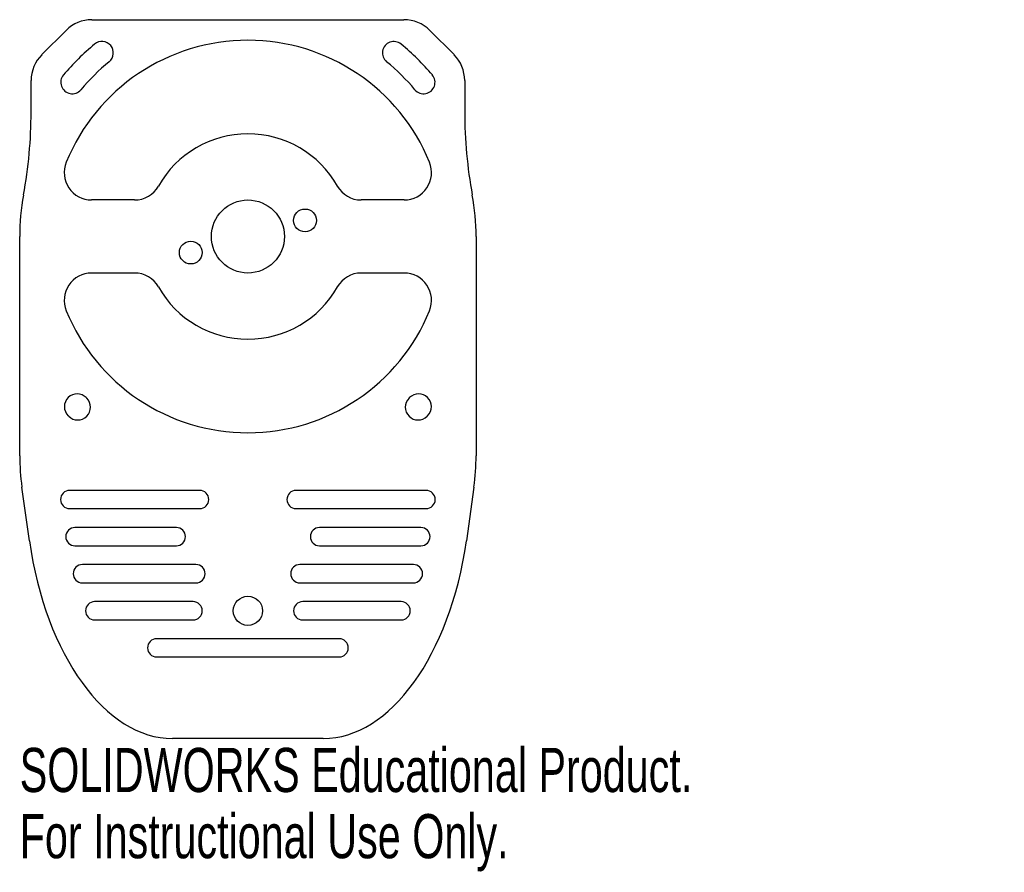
# Model space of a CAD drawing. Header units: millimetres. Extents: x -25 to 83, y -64 to 30.
import ezdxf

# ---------------------------------------------------------------- set-up
doc = ezdxf.new("R2010")
doc.units = ezdxf.units.MM
doc.styles.add('SLDTEXTSTYLE0', font='TXT', dxfattribs={"width": 0.7})

msp = doc.modelspace()

# ---------------------------------------------------------------- linework, layer by layer
at = {"color": 7, "linetype": 'Continuous', "lineweight": 25}
for p, q in [((-17.09, 29.75), (17.09, 29.75)), ((-22.58, 25.92), (-19.92, 28.58)), ((19.92, 28.58), (22.58, 25.92)), ((-23.75, 19.64), (-23.75, 23.09)), ((23.75, 23.09), (23.75, 19.64)), ((-12.41, 10), (-17.12, 10)), ((17.12, 10), (12.41, 10)), ((-25, -18.01), (-25, 6)), ((25, 6), (25, -18.01)), ((-12.41, 2), (-17.12, 2)), ((17.12, 2), (12.41, 2)), ((-23.94, -27.32), (-24.76, -21.46)), ((24.76, -21.46), (23.94, -27.32)), ((-5.28, -21.81), (-19.52, -21.81)), ((19.52, -21.81), (5.28, -21.81)), ((-19.52, -23.81), (-5.28, -23.81)), ((5.28, -23.81), (19.52, -23.81)), ((-7.84, -25.88), (-18.95, -25.88)), ((18.95, -25.88), (7.84, -25.88)), ((-18.95, -27.88), (-7.84, -27.88)), ((7.84, -27.88), (18.95, -27.88)), ((-5.69, -29.94), (-18.13, -29.94)), ((18.13, -29.94), (5.69, -29.94)), ((-18.13, -31.94), (-5.69, -31.94)), ((5.69, -31.94), (18.13, -31.94)), ((-6, -34), (-16.79, -34)), ((16.79, -34), (6, -34)), ((-16.79, -36), (-6, -36)), ((6, -36), (16.79, -36)), ((10, -38.06), (-10, -38.06)), ((-10, -40.06), (10, -40.06)), ((8.26, -49), (-8.26, -49))]:
    msp.add_line(p, q, dxfattribs=at)
for centre, radius in [((0, 6), 4), ((6.26, 7.76), 1.25), ((-6.26, 4.24), 1.25), ((0, -35), 1.6)]:
    msp.add_circle(centre, radius, dxfattribs=at)
for centre, radius, start, end in [((-17.09, 25.75), 4, 90, 135), ((17.09, 25.75), 4, 45, 90), ((0.76, 5.9), 27.5, 129.673, 139.6782), ((0, 6), 21.5, 22.2333, 157.7667), ((-15.99, 26.11), 1.25, 309.673, 129.673), ((15.99, 26.11), 1.25, 50.327, 230.327), ((-0.76, 5.9), 27.5, 40.3218, 50.327), ((-19.75, 23.09), 4, 135, 180), ((19.75, 23.09), 4, 0, 45), ((0.76, 5.9), 25, 129.673, 139.6782), ((-0.76, 5.9), 25, 40.3218, 50.327), ((-19.25, 22.89), 1.25, 139.6782, 319.6782), ((19.25, 22.89), 1.25, 220.3218, 40.3218), ((-73.75, 19.64), 50, 349.5247, 0), ((73.75, 19.64), 50, 180, 190.4753), ((0, 6), 11.25, 29.4213, 150.5787), ((-17.12, 13), 3, 157.7667, 270), ((17.12, 13), 3, 270, 22.2333), ((-12.41, 13), 3, 270, 330.5787), ((12.41, 13), 3, 209.4213, 270), ((0, 6), 25, 169.5247, 180), ((0, 6), 25, 0, 10.4753), ((-17.12, -1), 3, 90, 202.2333), ((-12.41, -1), 3, 29.4213, 90), ((12.41, -1), 3, 90, 150.5787), ((17.12, -1), 3, 337.7667, 90), ((0, 6), 11.25, 209.4213, 330.5787), ((0, 6), 21.5, 202.2333, 337.7667), ((-18.7, -12.64), 1.4, 44.9, 224.9), ((-18.64, -12.7), 1.4, 225.1, 45.1), ((0, 6), 25, 224.9, 225.1), ((18.64, -12.7), 1.4, 134.9, 314.9), ((0, 6), 25, 314.9, 315.1), ((18.7, -12.64), 1.4, 315.1, 135.1), ((0, 6), 27.8, 224.9, 225.1), ((0, 6), 27.8, 314.9, 315.1), ((-19.52, -22.81), 1, 90, 270), ((-5.28, -22.81), 1, 270, 90), ((5.28, -22.81), 1, 90, 270), ((19.52, -22.81), 1, 270, 90), ((-18.95, -26.88), 1, 90, 270), ((-7.84, -26.88), 1, 270, 90), ((7.84, -26.88), 1, 90, 270), ((18.95, -26.88), 1, 270, 90), ((-18.13, -30.94), 1, 90, 270), ((-5.69, -30.94), 1, 270, 90), ((5.69, -30.94), 1, 90, 270), ((18.13, -30.94), 1, 270, 90), ((-16.79, -35), 1, 90, 270), ((-6, -35), 1, 270, 90), ((6, -35), 1, 90, 270), ((16.79, -35), 1, 270, 90), ((-10, -39.06), 1, 90, 270), ((10, -39.06), 1, 270, 90)]:
    msp.add_arc(centre, radius, start, end, dxfattribs=at)
for centre, major_axis, ratio, start_param, end_param in [((-10, -18.01), (0, -19.34), 0.775436, 4.712389, 4.891447), ((10, -18.01), (0, -19.34), 0.775436, 1.391739, 1.570796), ((-9.32, -22.84), (1.58, -26.14), 0.572763, 4.850014, 6.248632), ((9.32, -22.84), (-1.58, -26.14), 0.572763, 0.034553, 1.433171)]:
    msp.add_ellipse(centre, major_axis=major_axis, ratio=ratio, start_param=start_param, end_param=end_param, dxfattribs=at)

# ---------------------------------------------------------------- texts
at = {"color": 7, "linetype": 'Continuous', "char_height": 4.8336, "attachment_point": 1, "style": 'SLDTEXTSTYLE0'}
for s, insert in [('SOLIDWORKS Educational Product.', (-25, -50.02)), ('For Instructional Use Only.', (-25, -57.27))]:
    msp.add_mtext(s, dxfattribs=dict(at, insert=insert))

doc.saveas('drawing.dxf')
